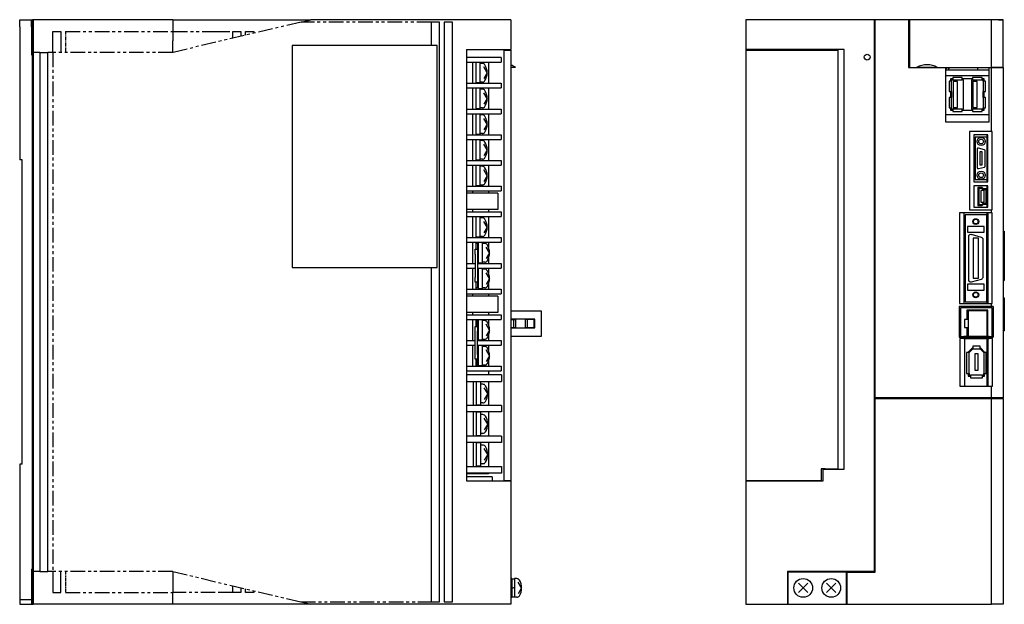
# Model space of a CAD drawing. Extents: x -955 to 6, y -401 to 362.
# Tile 1 of 4: x -938 to -517, y -244 to 6. Entities that reach past the tile are written whole.
import ezdxf

# ---------------------------------------------------------------- set-up
doc = ezdxf.new("R2010")
doc.units = 0
doc.linetypes.add('PHANTOM', pattern=[2.5, 1.25, -0.25, 0.25, -0.25, 0.25, -0.25])
for name, color, linetype in [('OUTLINE', 7, 'CONTINUOUS'), ('PHANTOM', 3, 'PHANTOM'), ('THIN_LINE', 6, 'CONTINUOUS')]:
    doc.layers.add(name, color=color, linetype=linetype)

msp = doc.modelspace()

# ---------------------------------------------------------------- linework, layer by layer
at = {"layer": 'OUTLINE'}
for p, q in [((-938.39, 3), (-938.39, 6)), ((-938.39, 6), (-933.39, 6)), ((-933.39, 3), (-933.39, 6)), ((-933.39, 6), (-932.89, 6)), ((-932.89, -4), (-932.89, 6)), ((-932.69, 6), (-932.89, 6)), ((-932.69, 5), (-932.89, 5)), ((-872.89, 6), (-932.69, 6)), ((-932.69, 6), (-932.69, -3)), ((-872.89, 6), (-832.04, 6)), ((-872.89, 6), (-872.89, 1)), ((-832.04, 6), (-813.89, 6)), ((-818.1, 5), (-813.89, 6)), ((-728.39, 6), (-813.89, 6)), ((-762.39, 5), (-762.39, -5)), ((-758.89, 5), (-762.39, 5)), ((-758.89, -243), (-758.89, 5)), ((-756.89, 5), (-756.89, -243)), ((-753.39, 5), (-756.89, 5)), ((-753.39, -243), (-753.39, 5)), ((-728.39, 6), (-728.39, -6.8)), ((-572.89, 6), (-627.89, 6)), ((-627.89, 6), (-627.89, -6.8)), ((-572.59, 6), (-572.89, 6)), ((-572.89, -230), (-572.89, 6)), ((-572.59, 5.5), (-572.89, 5.5)), ((-572.59, -155.7), (-572.59, 6)), ((-558.39, 6), (-572.59, 6)), ((-555.77, 6), (-558.39, 6)), ((-558.39, 6), (-558.39, -14.5)), ((-557.89, 6), (-557.89, -14.45)), ((-522.89, 6), (-557.89, 6)), ((-519.89, 6), (-555.77, 6)), ((-517.89, 6), (-522.89, 6)), ((-522.89, -14.45), (-522.89, 6)), ((-519.89, 6), (-517.89, 6)), ((-517.89, -14.45), (-517.89, 6)), ((-938.39, 3), (-938.39, -54)), ((-933.39, 3), (-933.39, -9)), ((-924.29, -3), (-924.29, 1)), ((-924.29, 1), (-920.79, 1)), ((-920.79, 1), (-920.79, -3)), ((-872.88, 1), (-872.88, -3)), ((-847.29, 1), (-843.79, 1)), ((-847.29, -1.93), (-847.29, 1)), ((-843.79, 1), (-843.79, -1.09)), ((-841.79, -0.62), (-841.79, 1)), ((-841.79, 1), (-838.29, 1)), ((-838.29, 1), (-838.29, 0.21)), ((-932.89, -9), (-932.89, -4)), ((-932.69, -3), (-932.69, -8)), ((-924.29, -8), (-924.29, -3)), ((-920.79, -3), (-920.79, -8)), ((-872.88, -3), (-872.88, -3)), ((-557.89, -0.5), (-558.39, -0.5)), ((-929.79, -8), (-932.69, -8)), ((-932.69, -8), (-932.69, -230)), ((-929.79, -8), (-926.29, -8)), ((-929.79, -8), (-929.79, -230)), ((-924.29, -8), (-926.29, -8)), ((-926.29, -230), (-926.29, -8)), ((-821.89, -5), (-821.89, -100)), ((-759.89, -5), (-821.89, -5)), ((-759.89, -100), (-759.89, -5)), ((-747.39, -6.8), (-747.39, -191.2)), ((-747.39, -6.8), (-728.39, -6.8)), ((-731.39, -7), (-728.39, -7)), ((-731.39, -7), (-731.39, -191)), ((-730.39, -7), (-730.39, -6.8)), ((-728.39, -7), (-728.39, -6.8)), ((-728.39, -7), (-728.39, -191)), ((-627.89, -6.8), (-627.89, -7)), ((-585.89, -6.8), (-627.89, -6.8)), ((-627.89, -7), (-627.89, -191)), ((-627.89, -7), (-594.02, -7)), ((-619.89, -6.8), (-619.89, -7)), ((-619.49, -6.8), (-619.49, -7)), ((-617.89, -7), (-617.89, -6.8)), ((-595.89, -7), (-595.89, -6.8)), ((-594.02, -7), (-592.99, -7)), ((-593.89, -7), (-593.89, -6.8)), ((-592.99, -7), (-590.07, -7)), ((-592.29, -6.8), (-592.29, -7)), ((-590.07, -7), (-588.49, -7)), ((-589.49, -7), (-589.49, -6.8)), ((-588.49, -186), (-588.49, -7)), ((-585.89, -186.2), (-585.89, -6.8)), ((-933.39, -9), (-932.89, -9)), ((-932.89, -229), (-932.89, -9)), ((-932.69, -9), (-932.89, -9)), ((-732.59, -10.2), (-747.39, -10.2)), ((-747.39, -12.2), (-732.59, -12.2)), ((-744.59, -21.2), (-744.59, -12.2)), ((-743.39, -12.2), (-743.39, -21.2)), ((-741.59, -12.35), (-743.39, -12.35)), ((-741.59, -12.35), (-741.59, -21.05)), ((-737.89, -12.2), (-737.89, -21.2)), ((-732.59, -10.2), (-732.59, -12.2)), ((-740.55, -12.7), (-741.59, -12.7)), ((-738.49, -16.7), (-739.96, -14.23)), ((-738.49, -16.7), (-739.96, -19.17)), ((-726.4, -14.45), (-728.39, -14.45)), ((-558.39, -14.5), (-542.49, -14.5)), ((-557.89, -14.45), (-554.88, -14.45)), ((-556.77, -14.45), (-556.77, -14.5)), ((-555.81, -14.5), (-555.81, -14.45)), ((-545.9, -14.45), (-554.88, -14.45)), ((-545.9, -14.45), (-522.89, -14.45)), ((-545.16, -14.45), (-545.16, -14.5)), ((-544.71, -14.5), (-544.71, -14.45)), ((-543.89, -14.45), (-543.89, -14.5)), ((-543.44, -14.5), (-543.44, -14.45)), ((-542.62, -14.45), (-542.62, -14.5)), ((-542.49, -14.5), (-542.49, -37.7)), ((-542.49, -15.06), (-542.17, -15.06)), ((-542.49, -15.5), (-528.89, -15.5)), ((-542.17, -15.06), (-542.17, -14.45)), ((-541.35, -14.45), (-541.35, -15.06)), ((-541.35, -15.06), (-540.9, -15.06)), ((-540.9, -15.06), (-540.9, -14.45)), ((-537.59, -14.45), (-537.59, -14.5)), ((-537.59, -14.5), (-530.59, -14.5)), ((-530.59, -14.5), (-530.59, -14.45)), ((-528.89, -14.45), (-528.89, -15.5)), ((-528.89, -15.5), (-523.89, -15.5)), ((-523.89, -14.5), (-522.89, -14.5)), ((-523.89, -37.7), (-523.89, -14.5)), ((-523.35, -14.5), (-523.35, -14.45)), ((-517.89, -14.45), (-522.89, -14.45)), ((-522.89, -14.5), (-517.89, -14.5)), ((-522.89, -41.85), (-522.89, -14.5)), ((-519.89, -14.45), (-519.89, -14.5)), ((-517.89, -14.5), (-517.89, -14.45)), ((-517.89, -14.5), (-517.89, -155.7)), ((-741.59, -21.05), (-743.39, -21.05)), ((-740.55, -20.7), (-741.59, -20.7)), ((-523.89, -18), (-542.49, -18)), ((-539.98, -20.3), (-540.98, -20.3)), ((-540.98, -20.3), (-540.98, -24.7)), ((-540.38, -19.35), (-540.38, -20.3)), ((-539.42, -19.35), (-540.38, -19.35)), ((-539.98, -19.75), (-539.98, -20.3)), ((-539.42, -19.75), (-539.98, -19.75)), ((-539.98, -24.7), (-539.98, -20.3)), ((-539.42, -18.75), (-539.42, -19.75)), ((-535.42, -18.75), (-539.42, -18.75)), ((-539.42, -19.75), (-535.42, -19.75)), ((-539.28, -20.45), (-539.28, -31.55)), ((-537.44, -20.45), (-539.28, -20.45)), ((-537.44, -31.55), (-537.44, -20.45)), ((-535.42, -19.75), (-535.42, -18.75)), ((-530.92, -19.35), (-535.42, -19.35)), ((-534.86, -19.75), (-535.42, -19.75)), ((-534.86, -32.25), (-534.86, -19.75)), ((-530.92, -19.75), (-531.48, -19.75)), ((-531.48, -19.75), (-531.48, -32.25)), ((-530.92, -18.75), (-530.92, -19.75)), ((-526.92, -18.75), (-530.92, -18.75)), ((-530.92, -19.75), (-526.92, -19.75)), ((-530.78, -20.45), (-530.78, -31.55)), ((-528.94, -20.45), (-530.78, -20.45)), ((-528.94, -31.55), (-528.94, -20.45)), ((-526.92, -19.75), (-526.92, -18.75)), ((-525.96, -19.35), (-526.92, -19.35)), ((-526.36, -19.75), (-526.92, -19.75)), ((-526.36, -20.3), (-526.36, -19.75)), ((-526.36, -20.3), (-526.36, -24.7)), ((-525.36, -20.3), (-526.36, -20.3)), ((-525.96, -20.3), (-525.96, -19.35)), ((-525.36, -24.7), (-525.36, -20.3)), ((-747.39, -21.2), (-732.59, -21.2)), ((-747.39, -23.2), (-732.59, -23.2)), ((-744.59, -32.2), (-744.59, -23.2)), ((-743.39, -23.2), (-743.39, -32.2)), ((-741.59, -23.35), (-743.39, -23.35)), ((-741.59, -23.35), (-741.59, -32.05)), ((-740.55, -23.7), (-741.59, -23.7)), ((-738.49, -27.7), (-739.96, -25.23)), ((-737.89, -23.2), (-737.89, -32.2)), ((-732.59, -21.2), (-732.59, -23.2)), ((-540.98, -24.7), (-539.98, -24.7)), ((-540.38, -24.7), (-540.38, -27.3)), ((-539.98, -24.7), (-539.98, -27.3)), ((-526.36, -27.3), (-526.36, -24.7)), ((-526.36, -24.7), (-525.36, -24.7)), ((-525.96, -27.3), (-525.96, -24.7)), ((-738.49, -27.7), (-739.96, -30.17)), ((-539.98, -27.3), (-540.98, -27.3)), ((-540.98, -27.3), (-540.98, -31.7)), ((-539.98, -31.7), (-539.98, -27.3)), ((-525.36, -27.3), (-526.36, -27.3)), ((-526.36, -27.3), (-526.36, -31.7)), ((-525.36, -31.7), (-525.36, -27.3)), ((-747.39, -32.2), (-732.59, -32.2)), ((-741.59, -32.05), (-743.39, -32.05)), ((-740.55, -31.7), (-741.59, -31.7)), ((-732.59, -32.2), (-732.59, -34.2)), ((-540.98, -31.7), (-539.98, -31.7)), ((-540.38, -31.7), (-540.38, -32.65)), ((-540.38, -32.65), (-539.42, -32.65)), ((-539.98, -31.7), (-539.98, -32.25)), ((-539.98, -32.25), (-539.42, -32.25)), ((-539.42, -32.25), (-539.42, -33.25)), ((-535.42, -32.25), (-539.42, -32.25)), ((-539.42, -33.25), (-535.42, -33.25)), ((-539.28, -31.55), (-537.44, -31.55)), ((-535.42, -32.25), (-534.86, -32.25)), ((-535.42, -33.25), (-535.42, -32.25)), ((-535.42, -32.65), (-530.92, -32.65)), ((-531.48, -32.25), (-530.92, -32.25)), ((-526.92, -32.25), (-530.92, -32.25)), ((-530.92, -32.25), (-530.92, -33.25)), ((-530.92, -33.25), (-526.92, -33.25)), ((-530.78, -31.55), (-528.94, -31.55)), ((-526.92, -32.25), (-526.36, -32.25)), ((-526.92, -33.25), (-526.92, -32.25)), ((-526.92, -32.65), (-525.96, -32.65)), ((-526.36, -32.25), (-526.36, -31.7)), ((-526.36, -31.7), (-525.36, -31.7)), ((-525.96, -32.65), (-525.96, -31.7)), ((-747.39, -34.2), (-732.59, -34.2)), ((-744.59, -43.2), (-744.59, -34.2)), ((-743.39, -34.2), (-743.39, -43.2)), ((-741.59, -34.35), (-743.39, -34.35)), ((-741.59, -34.35), (-741.59, -43.05)), ((-740.55, -34.7), (-741.59, -34.7)), ((-738.49, -38.7), (-739.96, -36.23)), ((-737.89, -34.2), (-737.89, -43.2)), ((-542.49, -34.6), (-523.89, -34.6)), ((-542.49, -37.7), (-523.89, -37.7)), ((-738.49, -38.7), (-739.96, -41.17)), ((-532.29, -41.85), (-532.29, -75.3)), ((-522.89, -41.85), (-532.29, -41.85)), ((-522.59, -41.85), (-522.89, -41.85)), ((-522.59, -75.3), (-522.59, -41.85)), ((-747.39, -43.2), (-732.59, -43.2)), ((-747.39, -45.2), (-732.59, -45.2)), ((-744.59, -54.2), (-744.59, -45.2)), ((-741.59, -43.05), (-743.39, -43.05)), ((-743.39, -45.2), (-743.39, -54.2)), ((-741.59, -45.35), (-743.39, -45.35)), ((-740.55, -42.7), (-741.59, -42.7)), ((-741.59, -45.35), (-741.59, -54.05)), ((-740.55, -45.7), (-741.59, -45.7)), ((-737.89, -45.2), (-737.89, -54.2)), ((-732.59, -43.2), (-732.59, -45.2)), ((-530.39, -43.3), (-530.39, -63.3)), ((-524.39, -43.3), (-530.39, -43.3)), ((-524.79, -44.3), (-529.79, -44.3)), ((-529.79, -44.3), (-529.79, -62.3)), ((-524.79, -43.3), (-524.79, -63.3)), ((-524.39, -63.3), (-524.39, -43.3)), ((-738.49, -49.7), (-739.96, -47.23)), ((-738.49, -49.7), (-739.96, -52.17)), ((-529.04, -49.4), (-529.04, -57.2)), ((-525.91, -49.59), (-528.41, -48.92)), ((-525.54, -56.53), (-525.54, -50.07)), ((-937.39, -54), (-938.39, -54)), ((-937.39, -184), (-937.39, -54)), ((-747.39, -54.2), (-732.59, -54.2)), ((-741.59, -54.05), (-743.39, -54.05)), ((-740.55, -53.7), (-741.59, -53.7)), ((-732.59, -54.2), (-732.59, -56.2)), ((-526.79, -50.55), (-527.79, -50.55)), ((-527.79, -50.55), (-527.79, -56.05)), ((-526.79, -56.05), (-526.79, -50.55)), ((-747.39, -56.2), (-732.59, -56.2)), ((-744.59, -65.2), (-744.59, -56.2)), ((-743.39, -56.2), (-743.39, -65.2)), ((-741.59, -56.35), (-743.39, -56.35)), ((-741.59, -56.35), (-741.59, -65.05)), ((-740.55, -56.7), (-741.59, -56.7)), ((-738.49, -60.7), (-739.96, -58.23)), ((-737.89, -56.2), (-737.89, -65.2)), ((-528.41, -57.68), (-525.91, -57.01)), ((-527.79, -56.05), (-526.79, -56.05)), ((-738.49, -60.7), (-739.96, -63.17)), ((-529.79, -62.3), (-524.79, -62.3)), ((-747.39, -65.2), (-732.59, -65.2)), ((-747.39, -67.2), (-732.59, -67.2)), ((-744.59, -68.2), (-744.59, -67.2)), ((-741.59, -65.05), (-743.39, -65.05)), ((-740.55, -64.7), (-741.59, -64.7)), ((-737.89, -67.2), (-737.89, -68.2)), ((-732.59, -65.2), (-732.59, -67.2)), ((-530.39, -63.3), (-524.39, -63.3)), ((-530.39, -65.1), (-530.39, -74.1)), ((-524.39, -65.1), (-530.39, -65.1)), ((-526.81, -65.75), (-528.67, -65.75)), ((-528.67, -65.75), (-528.67, -73.45)), ((-528.27, -66.15), (-528.27, -73.05)), ((-526.98, -66.15), (-528.27, -66.15)), ((-527.48, -67.1), (-527.48, -72.1)), ((-525.98, -67.1), (-527.48, -67.1)), ((-526.49, -66.7), (-526.98, -66.15)), ((-526.31, -66.3), (-526.81, -65.75)), ((-525.19, -66.7), (-526.49, -66.7)), ((-524.79, -66.3), (-526.31, -66.3)), ((-525.98, -72.1), (-525.98, -67.1)), ((-525.19, -72.5), (-525.19, -66.7)), ((-524.79, -65.1), (-524.79, -66.3)), ((-524.79, -72.9), (-524.79, -66.3)), ((-524.39, -74.1), (-524.39, -65.1)), ((-733.89, -68.2), (-747.39, -68.2)), ((-733.89, -68.2), (-733.89, -75.2)), ((-733.89, -75.2), (-747.39, -75.2)), ((-744.59, -76.2), (-744.59, -75.2)), ((-737.89, -75.2), (-737.89, -76.2)), ((-532.29, -75.3), (-522.89, -75.3)), ((-530.39, -74.1), (-524.39, -74.1)), ((-528.67, -73.45), (-526.81, -73.45)), ((-528.27, -73.05), (-526.98, -73.05)), ((-527.48, -72.1), (-525.98, -72.1)), ((-526.98, -73.05), (-526.49, -72.5)), ((-526.81, -73.45), (-526.31, -72.9)), ((-526.49, -72.5), (-525.19, -72.5)), ((-526.31, -72.9), (-524.79, -72.9)), ((-524.79, -72.9), (-524.79, -74.1)), ((-522.89, -75.3), (-522.59, -75.3)), ((-522.89, -76.6), (-522.89, -75.3)), ((-747.39, -76.2), (-732.59, -76.2)), ((-747.39, -78.2), (-732.59, -78.2)), ((-744.59, -87.2), (-744.59, -78.2)), ((-743.39, -78.2), (-743.39, -87.2)), ((-741.59, -78.35), (-743.39, -78.35)), ((-741.59, -78.35), (-741.59, -87.05)), ((-740.55, -78.7), (-741.59, -78.7)), ((-737.89, -78.2), (-737.89, -87.2)), ((-732.59, -76.2), (-732.59, -78.2)), ((-536.59, -76.6), (-536.59, -115.4)), ((-522.89, -76.6), (-536.59, -76.6)), ((-534.64, -76.6), (-534.64, -115.4)), ((-524.79, -77.4), (-534.19, -77.4)), ((-534.19, -77.4), (-534.19, -114.6)), ((-524.79, -76.6), (-524.79, -77.4)), ((-524.79, -114.6), (-524.79, -77.4)), ((-524.34, -115.4), (-524.34, -76.6)), ((-522.59, -76.6), (-522.89, -76.6)), ((-522.59, -115.4), (-522.59, -76.6)), ((-738.49, -82.7), (-739.96, -80.23)), ((-738.49, -82.7), (-739.96, -85.17)), ((-533.14, -82.38), (-533.14, -84.88)), ((-526.04, -82.38), (-533.14, -82.38)), ((-526.04, -84.88), (-526.04, -82.38)), ((-747.39, -87.2), (-732.59, -87.2)), ((-741.59, -87.05), (-743.39, -87.05)), ((-740.55, -86.7), (-741.59, -86.7)), ((-732.59, -87.2), (-732.59, -89.2)), ((-533.14, -84.88), (-526.04, -84.88)), ((-532.74, -86.9), (-532.74, -105.1)), ((-527.18, -87.08), (-531.48, -85.93)), ((-530.74, -87.4), (-530.74, -104.6)), ((-528.44, -87.4), (-530.74, -87.4)), ((-528.44, -104.6), (-528.44, -87.4)), ((-526.44, -103.95), (-526.44, -88.05)), ((-517.89, -84.4), (-517.39, -84.4)), ((-517.39, -84.4), (-517.39, -105.5)), ((-747.39, -89.2), (-732.59, -89.2)), ((-744.59, -98.2), (-744.59, -89.2)), ((-743.59, -92.2), (-742.59, -92.2)), ((-743.59, -94.2), (-743.59, -92.2)), ((-743.39, -89.2), (-743.39, -92.2)), ((-742.59, -89.7), (-743.39, -89.7)), ((-742.59, -89.7), (-742.59, -92.2)), ((-742.39, -91.7), (-742.59, -91.7)), ((-742.59, -92.2), (-742.59, -94.2)), ((-742.39, -89.35), (-742.39, -98.05)), ((-740.59, -89.35), (-742.39, -89.35)), ((-740.59, -89.35), (-740.59, -98.05)), ((-739.55, -89.7), (-740.59, -89.7)), ((-737.49, -93.7), (-738.96, -91.23)), ((-737.89, -89.2), (-737.89, -91.46)), ((-743.59, -94.2), (-743.59, -104.2)), ((-742.59, -94.2), (-742.59, -104.2)), ((-742.59, -95.7), (-742.39, -95.7)), ((-737.49, -93.7), (-738.96, -96.17)), ((-737.89, -95.94), (-737.89, -98.2)), ((-821.89, -100), (-759.89, -100)), ((-762.39, -100), (-762.39, -243)), ((-747.39, -98.2), (-743.59, -98.2)), ((-747.39, -100.2), (-743.59, -100.2)), ((-744.59, -109.2), (-744.59, -100.2)), ((-742.59, -98.2), (-732.59, -98.2)), ((-742.59, -100.2), (-732.59, -100.2)), ((-740.59, -98.05), (-742.39, -98.05)), ((-742.39, -100.35), (-742.39, -109.05)), ((-740.59, -100.35), (-742.39, -100.35)), ((-739.55, -97.7), (-740.59, -97.7)), ((-740.59, -100.35), (-740.59, -109.05)), ((-739.55, -100.7), (-740.59, -100.7)), ((-737.89, -100.2), (-737.89, -102.46)), ((-732.59, -98.2), (-732.59, -100.2)), ((-743.59, -106.2), (-743.59, -104.2)), ((-742.39, -102.7), (-742.59, -102.7)), ((-742.59, -104.2), (-742.59, -106.2)), ((-737.49, -104.7), (-738.96, -102.23)), ((-737.49, -104.7), (-738.96, -107.17)), ((-531.48, -106.07), (-527.18, -104.92)), ((-530.74, -104.6), (-528.44, -104.6)), ((-747.39, -109.2), (-732.59, -109.2)), ((-742.59, -106.2), (-743.59, -106.2)), ((-743.39, -106.2), (-743.39, -109.2)), ((-742.59, -108.7), (-743.39, -108.7)), ((-742.59, -106.2), (-742.59, -108.7)), ((-742.59, -106.7), (-742.39, -106.7)), ((-740.59, -109.05), (-742.39, -109.05)), ((-739.55, -108.7), (-740.59, -108.7)), ((-737.89, -106.94), (-737.89, -109.2)), ((-732.59, -109.2), (-732.59, -111.2)), ((-526.04, -107.12), (-533.14, -107.12)), ((-533.14, -107.12), (-533.14, -109.62)), ((-526.04, -109.62), (-526.04, -107.12)), ((-517.89, -105.5), (-517.39, -105.5)), ((-747.39, -111.2), (-732.59, -111.2)), ((-733.89, -112.2), (-747.39, -112.2)), ((-744.59, -112.2), (-744.59, -111.2)), ((-737.89, -111.2), (-737.89, -112.2)), ((-733.89, -112.2), (-733.89, -119.2)), ((-533.14, -109.62), (-526.04, -109.62)), ((-517.89, -113), (-517.39, -113)), ((-517.39, -113), (-517.39, -127)), ((-522.89, -116.65), (-536.67, -116.65)), ((-536.67, -116.65), (-536.67, -129.75)), ((-536.59, -115.4), (-522.89, -115.4)), ((-522.57, -117.15), (-536.17, -117.15)), ((-536.17, -117.15), (-536.17, -129.42)), ((-534.19, -114.6), (-524.79, -114.6)), ((-524.79, -114.6), (-524.79, -115.4)), ((-522.89, -115.4), (-522.59, -115.4)), ((-522.89, -116.65), (-522.89, -115.4)), ((-522.14, -116.65), (-522.89, -116.65)), ((-522.57, -129.42), (-522.57, -117.15)), ((-522.14, -116.65), (-522.14, -129.75)), ((-733.89, -119.2), (-747.39, -119.2)), ((-747.39, -120.2), (-732.59, -120.2)), ((-744.59, -120.2), (-744.59, -119.2)), ((-737.89, -119.2), (-737.89, -120.2)), ((-732.59, -120.2), (-732.59, -122.2)), ((-728.39, -120.28), (-728.19, -120.28)), ((-728.19, -122.08), (-728.19, -118.44)), ((-728.19, -118.44), (-715.39, -118.44)), ((-718.19, -122.08), (-728.19, -122.08)), ((-728.19, -122.08), (-728.19, -122.18)), ((-718.19, -125.78), (-718.19, -122.08)), ((-715.39, -118.44), (-715.39, -129.44)), ((-533.38, -118.17), (-533.38, -122.18)), ((-524.38, -118.17), (-533.38, -118.17)), ((-532.85, -118.44), (-532.85, -129.44)), ((-524.85, -118.44), (-532.85, -118.44)), ((-524.85, -118.44), (-524.85, -129.44)), ((-524.79, -118.17), (-524.79, -129.42)), ((-524.38, -129.42), (-524.38, -118.17)), ((-747.39, -122.2), (-732.59, -122.2)), ((-744.59, -131.2), (-744.59, -122.2)), ((-743.59, -127.2), (-743.59, -125.2)), ((-743.59, -125.2), (-742.59, -125.2)), ((-743.39, -122.2), (-743.39, -125.2)), ((-743.39, -122.7), (-742.59, -122.7)), ((-742.59, -125.2), (-742.59, -122.7)), ((-742.39, -124.7), (-742.59, -124.7)), ((-742.59, -125.2), (-742.59, -127.2)), ((-742.39, -122.35), (-742.39, -131.05)), ((-740.59, -122.35), (-742.39, -122.35)), ((-740.59, -122.35), (-740.59, -131.05)), ((-739.55, -122.7), (-740.59, -122.7)), ((-737.49, -126.7), (-738.96, -124.23)), ((-737.89, -122.2), (-737.89, -124.46)), ((-728.39, -122.18), (-727.19, -122.18)), ((-728.39, -125.68), (-727.19, -125.68)), ((-728.19, -125.68), (-728.19, -125.78)), ((-728.19, -125.78), (-718.19, -125.78)), ((-728.19, -129.44), (-728.19, -125.78)), ((-727.19, -122.18), (-726.39, -122.18)), ((-727.19, -122.18), (-727.19, -125.68)), ((-727.19, -125.68), (-726.39, -125.68)), ((-726.39, -122.18), (-726.39, -125.68)), ((-721.39, -122.18), (-722.19, -122.18)), ((-722.19, -122.18), (-722.19, -125.68)), ((-722.19, -125.68), (-721.39, -125.68)), ((-718.49, -122.18), (-721.39, -122.18)), ((-721.39, -122.18), (-721.39, -125.68)), ((-721.39, -125.68), (-718.49, -125.68)), ((-718.19, -122.18), (-718.49, -122.18)), ((-718.49, -122.18), (-718.49, -125.68)), ((-718.49, -125.68), (-718.19, -125.68)), ((-532.85, -122.18), (-534.45, -122.18)), ((-534.45, -122.18), (-534.45, -125.68)), ((-534.45, -125.68), (-532.85, -125.68)), ((-533.38, -125.68), (-533.38, -129.42)), ((-743.59, -137.2), (-743.59, -127.2)), ((-742.59, -137.2), (-742.59, -127.2)), ((-742.59, -128.7), (-742.39, -128.7)), ((-737.49, -126.7), (-738.96, -129.17)), ((-737.89, -128.94), (-737.89, -131.2)), ((-728.39, -126.58), (-728.19, -126.58)), ((-728.39, -127.58), (-728.19, -127.58)), ((-715.39, -129.44), (-728.19, -129.44)), ((-536.67, -129.75), (-534.69, -129.75)), ((-536.39, -130.4), (-536.39, -150.75)), ((-534.69, -130.4), (-536.39, -130.4)), ((-536.17, -129.42), (-534.69, -129.42)), ((-532.85, -129.42), (-534.69, -129.42)), ((-534.69, -129.42), (-534.69, -129.75)), ((-534.69, -129.75), (-534.69, -130.4)), ((-534.69, -129.75), (-523.93, -129.75)), ((-534.69, -130.4), (-523.93, -130.4)), ((-534.47, -130.4), (-534.47, -150.75)), ((-524.85, -129.44), (-532.85, -129.44)), ((-523.93, -129.42), (-524.85, -129.42)), ((-524.79, -130.4), (-524.79, -150.75)), ((-524.33, -150.75), (-524.33, -130.4)), ((-523.93, -129.42), (-522.57, -129.42)), ((-523.93, -129.75), (-523.93, -129.42)), ((-523.93, -130.4), (-523.93, -129.75)), ((-523.93, -129.75), (-522.89, -129.75)), ((-522.89, -130.4), (-523.93, -130.4)), ((-522.89, -130.4), (-522.89, -129.75)), ((-522.89, -129.75), (-522.14, -129.75)), ((-522.42, -130.4), (-522.89, -130.4)), ((-522.42, -150.75), (-522.42, -130.4)), ((-517.89, -127), (-517.39, -127)), ((-747.39, -131.2), (-743.59, -131.2)), ((-747.39, -133.2), (-743.59, -133.2)), ((-744.59, -142.2), (-744.59, -133.2)), ((-742.59, -131.2), (-732.59, -131.2)), ((-742.59, -133.2), (-732.59, -133.2)), ((-740.59, -131.05), (-742.39, -131.05)), ((-742.39, -133.35), (-742.39, -142.05)), ((-740.59, -133.35), (-742.39, -133.35)), ((-739.55, -130.7), (-740.59, -130.7)), ((-740.59, -133.35), (-740.59, -142.05)), ((-739.55, -133.7), (-740.59, -133.7)), ((-737.89, -133.2), (-737.89, -135.46)), ((-732.59, -131.2), (-732.59, -133.2)), ((-530.96, -134.35), (-532.79, -136.18)), ((-530.79, -134.35), (-530.96, -134.35)), ((-527.78, -133.65), (-530.79, -133.65)), ((-530.79, -133.65), (-530.79, -134.75)), ((-527.78, -134.75), (-527.78, -133.65)), ((-527.62, -134.35), (-527.78, -134.35)), ((-525.79, -136.18), (-527.62, -134.35)), ((-743.59, -139.2), (-743.59, -137.2)), ((-742.39, -135.7), (-742.59, -135.7)), ((-742.59, -137.2), (-742.59, -139.2)), ((-737.49, -137.7), (-738.96, -135.23)), ((-737.49, -137.7), (-738.96, -140.17)), ((-532.39, -136.35), (-533.49, -136.35)), ((-533.49, -136.35), (-533.49, -145.35)), ((-532.79, -136.18), (-532.79, -136.35)), ((-530.79, -134.75), (-532.39, -136.35)), ((-532.39, -145.35), (-532.39, -136.35)), ((-530.79, -134.75), (-527.78, -134.75)), ((-530.04, -136.95), (-530.04, -143.85)), ((-528.54, -136.95), (-530.04, -136.95)), ((-528.54, -143.85), (-528.54, -136.95)), ((-526.19, -136.35), (-527.78, -134.75)), ((-525.09, -136.35), (-526.19, -136.35)), ((-526.19, -136.35), (-526.19, -145.35)), ((-525.79, -136.35), (-525.79, -136.18)), ((-525.09, -145.35), (-525.09, -136.35)), ((-747.39, -142.2), (-732.59, -142.2)), ((-742.59, -139.2), (-743.59, -139.2)), ((-743.39, -139.2), (-743.39, -142.2)), ((-743.39, -141.7), (-742.59, -141.7)), ((-742.59, -141.7), (-742.59, -139.2)), ((-742.59, -139.7), (-742.39, -139.7)), ((-740.59, -142.05), (-742.39, -142.05)), ((-739.55, -141.7), (-740.59, -141.7)), ((-737.89, -139.94), (-737.89, -142.2)), ((-732.59, -142.2), (-732.59, -144.2)), ((-747.39, -144.2), (-732.59, -144.2)), ((-732.39, -145.9), (-747.39, -145.9)), ((-737.89, -144.2), (-737.89, -145.9)), ((-732.39, -145.9), (-732.39, -148.75)), ((-533.49, -145.35), (-532.39, -145.35)), ((-532.79, -145.35), (-532.79, -146.45)), ((-532.79, -146.45), (-531.89, -146.45)), ((-532.39, -145.35), (-532.39, -146.05)), ((-532.39, -146.05), (-531.89, -146.05)), ((-531.89, -146.05), (-531.89, -147.15)), ((-526.69, -146.05), (-531.89, -146.05)), ((-531.89, -147.15), (-526.69, -147.15)), ((-530.04, -143.85), (-528.54, -143.85)), ((-526.69, -146.05), (-526.19, -146.05)), ((-526.69, -147.15), (-526.69, -146.05)), ((-526.69, -146.45), (-525.79, -146.45)), ((-526.19, -146.05), (-526.19, -145.35)), ((-526.19, -145.35), (-525.09, -145.35)), ((-525.79, -146.45), (-525.79, -145.35)), ((-747.39, -148.75), (-732.39, -148.75)), ((-744.39, -159.05), (-744.39, -148.75)), ((-743.19, -148.75), (-743.19, -159.05)), ((-741.39, -148.9), (-743.19, -148.9)), ((-741.39, -148.9), (-741.39, -158.9)), ((-740.35, -149.9), (-741.39, -149.9)), ((-738.29, -153.9), (-739.76, -151.43)), ((-737.89, -148.75), (-737.89, -159.05)), ((-536.39, -150.75), (-522.89, -150.75)), ((-522.89, -150.75), (-522.42, -150.75)), ((-522.89, -155.7), (-522.89, -150.75)), ((-738.29, -153.9), (-739.76, -156.37)), ((-522.89, -155.7), (-572.59, -155.7)), ((-522.89, -156), (-522.89, -155.7)), ((-517.89, -155.7), (-522.89, -155.7)), ((-518.39, -155.7), (-518.39, -156)), ((-517.89, -155.8), (-517.89, -155.7)), ((-732.39, -159.05), (-747.39, -159.05)), ((-741.39, -158.9), (-743.19, -158.9)), ((-740.35, -157.9), (-741.39, -157.9)), ((-732.39, -159.05), (-732.39, -161.75)), ((-572.59, -156), (-522.89, -156)), ((-572.59, -230.2), (-572.59, -156)), ((-522.89, -156), (-517.89, -156)), ((-522.89, -244), (-522.89, -156)), ((-518.39, -155.8), (-517.89, -155.8)), ((-517.89, -156), (-517.89, -155.8)), ((-517.89, -156), (-517.89, -244)), ((-732.39, -161.75), (-747.39, -161.75)), ((-744.39, -172.05), (-744.39, -161.75)), ((-743.19, -161.75), (-743.19, -172.05)), ((-741.39, -161.9), (-743.19, -161.9)), ((-741.39, -161.9), (-741.39, -171.9)), ((-740.35, -162.9), (-741.39, -162.9)), ((-737.89, -161.75), (-737.89, -172.05)), ((-738.29, -166.9), (-739.76, -164.43)), ((-738.29, -166.9), (-739.76, -169.37)), ((-732.39, -172.05), (-747.39, -172.05)), ((-741.39, -171.9), (-743.19, -171.9)), ((-740.35, -170.9), (-741.39, -170.9)), ((-732.39, -172.05), (-732.39, -174.75)), ((-732.39, -174.75), (-747.39, -174.75)), ((-744.39, -185.05), (-744.39, -174.75)), ((-743.19, -174.75), (-743.19, -185.05)), ((-741.39, -174.9), (-743.19, -174.9)), ((-741.39, -174.9), (-741.39, -184.9)), ((-740.35, -175.9), (-741.39, -175.9)), ((-737.89, -174.75), (-737.89, -185.05)), ((-738.29, -179.9), (-739.76, -177.43)), ((-738.29, -179.9), (-739.76, -182.37)), ((-938.39, -184), (-938.39, -242)), ((-937.39, -184), (-938.39, -184)), ((-747.39, -185.05), (-732.39, -185.05)), ((-741.39, -184.9), (-743.19, -184.9)), ((-740.35, -183.9), (-741.39, -183.9)), ((-732.39, -185.05), (-732.39, -187.9)), ((-732.39, -187.9), (-747.39, -187.9)), ((-737.89, -188.2), (-747.39, -188.2)), ((-737.89, -187.9), (-737.89, -188.2)), ((-595.66, -186), (-595.66, -191)), ((-594.02, -186), (-595.66, -186)), ((-594.89, -186.2), (-585.89, -186.2)), ((-594.89, -191.2), (-594.89, -186.2)), ((-594.02, -186), (-592.99, -186)), ((-593.89, -186.2), (-593.89, -186)), ((-592.99, -186), (-590.07, -186)), ((-592.29, -186), (-592.29, -186.2)), ((-590.07, -186), (-588.49, -186)), ((-589.49, -186.2), (-589.49, -186)), ((-736.39, -189.5), (-747.39, -189.5)), ((-747.39, -191.2), (-728.39, -191.2)), ((-736.39, -189.5), (-736.39, -191.2)), ((-731.39, -191), (-728.39, -191)), ((-730.39, -191.2), (-730.39, -191)), ((-728.39, -191.2), (-728.39, -191)), ((-728.39, -191.2), (-728.39, -244)), ((-627.89, -191), (-595.66, -191)), ((-627.89, -191), (-627.89, -191.2)), ((-627.89, -191.2), (-594.89, -191.2)), ((-627.89, -191.2), (-627.89, -244)), ((-619.89, -191), (-619.89, -191.2)), ((-617.89, -191.2), (-617.89, -191)), ((-595.89, -191.2), (-595.89, -191)), ((-933.39, -229), (-933.39, -242)), ((-933.39, -229), (-932.89, -229)), ((-932.69, -229), (-932.89, -229)), ((-932.89, -234), (-932.89, -229)), ((-929.79, -230), (-932.69, -230)), ((-932.69, -230), (-932.69, -235)), ((-929.79, -230), (-926.29, -230)), ((-924.29, -230), (-926.29, -230)), ((-924.29, -230), (-924.29, -235)), ((-920.79, -235), (-920.79, -230)), ((-572.89, -230), (-610.09, -230)), ((-610.09, -230), (-610.09, -244)), ((-609.89, -230.2), (-609.89, -244)), ((-584.89, -230.2), (-609.89, -230.2)), ((-584.89, -244), (-584.89, -230.2)), ((-584.69, -230), (-584.69, -230.2)), ((-584.69, -230.2), (-584.69, -244)), ((-584.69, -230.2), (-572.59, -230.2)), ((-932.89, -244), (-932.89, -234)), ((-932.69, -235), (-932.69, -244)), ((-924.29, -235), (-924.29, -239)), ((-920.79, -239), (-920.79, -235)), ((-727.89, -233), (-728.39, -233)), ((-727.89, -233), (-727.89, -241)), ((-726.89, -233.2), (-727.89, -233.2)), ((-726.89, -233), (-726.89, -241)), ((-725.85, -233), (-726.89, -233)), ((-723.79, -237), (-725.26, -234.53)), ((-601.41, -235.02), (-605.37, -238.98)), ((-601.41, -238.98), (-605.37, -235.02)), ((-589.41, -235.02), (-593.37, -238.98)), ((-589.41, -238.98), (-593.37, -235.02)), ((-924.29, -239), (-920.79, -239)), ((-872.89, -244), (-872.89, -239)), ((-847.29, -239), (-847.29, -236.13)), ((-843.79, -239), (-847.29, -239)), ((-843.79, -236.91), (-843.79, -239)), ((-841.79, -239), (-841.79, -237.38)), ((-838.29, -239), (-841.79, -239)), ((-838.29, -238.21), (-838.29, -239)), ((-727.89, -237.29), (-726.89, -236.71)), ((-723.79, -237), (-725.26, -239.47)), ((-938.39, -242), (-933.39, -242)), ((-938.39, -242), (-938.39, -244)), ((-938.39, -244), (-933.39, -244)), ((-933.39, -242), (-933.39, -244)), ((-933.39, -244), (-932.89, -244)), ((-932.69, -243), (-932.89, -243)), ((-932.89, -244), (-932.69, -244)), ((-872.89, -244), (-932.69, -244)), ((-832.04, -244), (-872.89, -244)), ((-813.89, -244), (-832.04, -244)), ((-818.1, -243), (-813.89, -244)), ((-728.39, -244), (-813.89, -244)), ((-762.39, -243), (-758.89, -243)), ((-756.89, -243), (-753.39, -243)), ((-728.39, -241), (-727.89, -241)), ((-727.89, -240.8), (-726.89, -240.8)), ((-725.85, -241), (-726.89, -241)), ((-627.89, -244), (-610.09, -244)), ((-610.09, -243), (-609.89, -243)), ((-610.09, -244), (-609.89, -244)), ((-609.89, -244), (-584.89, -244)), ((-584.89, -243), (-584.69, -243)), ((-584.89, -244), (-584.69, -244)), ((-584.69, -244), (-522.89, -244)), ((-517.89, -244), (-522.89, -244))]:
    msp.add_line(p, q, dxfattribs=at)
for centre, radius in [((-576.02, -10), 1.25), ((-527.29, -46.1), 1.75), ((-527.29, -46.1), 1), ((-527.29, -60.5), 1.75), ((-527.29, -60.5), 1), ((-529.59, -80.35), 1), ((-529.59, -111.63), 1), ((-603.39, -237), 4), ((-591.39, -237), 4)]:
    msp.add_circle(centre, radius, dxfattribs=at)
for centre, radius, start, end in [((-1973.37, -10.26), 1100.52, 0.11798, 0.37784), ((-740.55, -14), 1.3, 31.2807, 90), ((-744.99, -16.7), 6.5, 328.7193, 31.2807), ((-732.44, -22.59), 10.15, 53.4069, 66.475), ((-550.39, -22.59), 9.3, 61.1243, 118.8757), ((-550.39, -22.59), 9.3, 61.1243, 118.8757), ((-550.39, -22.59), 9.3, 61.1243, 118.8757), ((-740.55, -19.4), 1.3, 270, 328.7193), ((-740.55, -25), 1.3, 31.2807, 90), ((-744.99, -27.7), 6.5, 328.7193, 31.2807), ((-740.55, -30.4), 1.3, 270, 328.7193), ((-740.55, -36), 1.3, 31.2807, 90), ((-744.99, -38.7), 6.5, 328.7193, 31.2807), ((-740.55, -41.4), 1.3, 270, 328.7193), ((-740.55, -47), 1.3, 31.2807, 90), ((-744.99, -49.7), 6.5, 328.7193, 31.2807), ((-528.54, -49.4), 0.5, 75, 180), ((-526.04, -50.07), 0.5, 0, 75), ((-740.55, -52.4), 1.3, 270, 328.7193), ((-740.55, -58), 1.3, 31.2807, 90), ((-744.99, -60.7), 6.5, 328.7193, 31.2807), ((-528.54, -57.2), 0.5, 180, 285), ((-526.04, -56.53), 0.5, 285, 0), ((-740.55, -63.4), 1.3, 270, 328.7193), ((-740.55, -80), 1.3, 31.2807, 90), ((-744.99, -82.7), 6.5, 328.7193, 31.2807), ((-740.55, -85.4), 1.3, 270, 328.7193), ((-531.74, -86.9), 1, 75, 180), ((-527.44, -88.05), 1, 0, 75), ((-739.55, -91), 1.3, 31.2807, 90), ((-743.99, -93.7), 6.5, 328.7193, 31.2807), ((-739.55, -96.4), 1.3, 270, 328.7193), ((-739.55, -102), 1.3, 31.2807, 90), ((-743.99, -104.7), 6.5, 328.7193, 31.2807), ((-531.74, -105.1), 1, 180, 285), ((-527.44, -103.95), 1, 285, 0), ((-739.55, -107.4), 1.3, 270, 328.7193), ((-739.55, -124), 1.3, 31.2807, 90), ((-743.99, -126.7), 6.5, 328.7193, 31.2807), ((-739.55, -129.4), 1.3, 270, 328.7193), ((-739.55, -135), 1.3, 31.2807, 90), ((-743.99, -137.7), 6.5, 328.7193, 31.2807), ((-739.55, -140.4), 1.3, 270, 328.7193), ((-740.35, -151.2), 1.3, 31.2807, 90), ((-744.79, -153.9), 6.5, 328.7193, 31.2807), ((-740.35, -156.6), 1.3, 270, 328.7193), ((-740.35, -164.2), 1.3, 31.2807, 90), ((-744.79, -166.9), 6.5, 328.7193, 31.2807), ((-740.35, -169.6), 1.3, 270, 328.7193), ((-740.35, -177.2), 1.3, 31.2807, 90), ((-744.79, -179.9), 6.5, 328.7193, 31.2807), ((-740.35, -182.6), 1.3, 270, 328.7193), ((340.86, -237.42), 1213.73, 179.65016, 180.0746), ((-725.85, -234.3), 1.3, 31.2807, 90), ((-730.29, -237), 6.5, 328.7193, 31.2807), ((-725.85, -239.7), 1.3, 270, 328.7193)]:
    msp.add_arc(centre, radius, start, end, dxfattribs=at)
at = {"layer": 'PHANTOM', "ltscale": 5}
for p, q in [((-818.1, 5), (-872.89, -8)), ((-762.39, 5), (-818.1, 5)), ((-918.79, 1), (-872.89, 1)), ((-872.89, 1), (-854.74, 1)), ((-854.74, 1), (-847.29, 1)), ((-872.89, -8), (-924.29, -8)), ((-924.29, -8), (-924.29, -230)), ((-872.89, -230), (-924.29, -230)), ((-872.89, -230), (-818.1, -243)), ((-918.79, -239), (-872.89, -239)), ((-854.74, -239), (-872.89, -239)), ((-847.29, -239), (-854.74, -239)), ((-818.1, -243), (-762.39, -243))]:
    msp.add_line(p, q, dxfattribs=at)
at = {"layer": 'PHANTOM'}
for p, q in [((-918.79, 1), (-918.79, -4)), ((-918.79, -4), (-918.79, -8)), ((-918.79, -230), (-918.79, -235)), ((-918.79, -235), (-918.79, -239))]:
    msp.add_line(p, q, dxfattribs=at)
at = {"layer": 'THIN_LINE'}
for centre in [(-529.59, -80.35), (-529.59, -111.63)]:
    msp.add_circle(centre, 1.25, dxfattribs=at)

doc.saveas('drawing.dxf')
